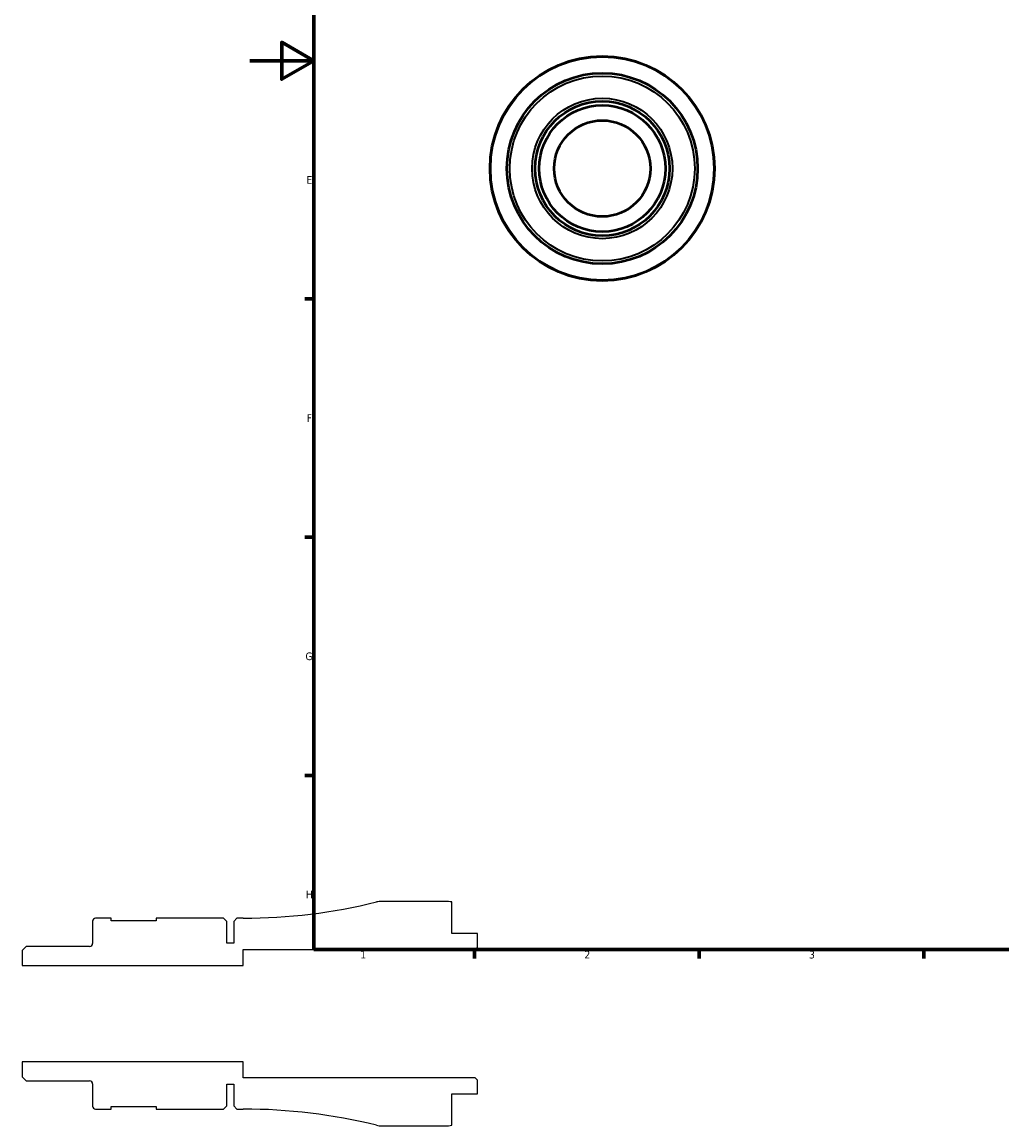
# Model space of a CAD drawing. Header units: millimetres. Extents: x -71 to 904, y -35 to 594.
# Tile 1 of 5: x -71 to 235, y -35 to 309. Entities that reach past the tile are written whole.
import ezdxf

# ---------------------------------------------------------------- set-up
doc = ezdxf.new("R2010")
doc.units = ezdxf.units.MM
for name, color, linetype, lineweight in [('Border (ANSI)', 7, 'Continuous', 70), ('Visible (ANSI)', 7, 'Continuous', 50), ('Visible Narrow (ANSI)', 7, 'Continuous', 35)]:
    doc.layers.add(name, color=color, linetype=linetype, lineweight=lineweight)
doc.styles.add('Note Text (ANSI)', font='tahoma.ttf')

# ---------------------------------------------------------------- blocks, each defined once
blk = doc.blocks.new('Borders Default Border')
at = {"layer": 'Border (ANSI)'}
for p, q in [((20, 222.75), (17.2, 222.75)), ((20, 148.5), (17.2, 148.5)), ((20, 74.25), (17.2, 74.25)), ((70.08, 20), (70.08, 17.2)), ((140.17, 20), (140.17, 17.2)), ((210.25, 20), (210.25, 17.2))]:
    blk.add_line(p, q, dxfattribs=at)
at = {"layer": 'Border (ANSI)', "flags": 128}
for points in [[(20, 20), (20, 574), (821, 574), (821, 20), (20, 20)], [(0, 297), (20, 297), (10, 302.77), (10, 291.23), (20, 297)]]:
    blk.add_lwpolyline(points, dxfattribs=at)
at = {"layer": 'Border (ANSI)', "color": 5, "true_color": 0x0000ff, "char_height": 2.4, "attachment_point": 7, "style": 'Note Text (ANSI)'}
for s, insert in [('E', (17.71, 258.68)), ('F', (17.78, 184.43)), ('G', (17.4, 110.13)), ('H', (17.53, 35.93)), ('1', (34.5, 17.2)), ('2', (104.4, 17.2)), ('3', (174.46, 17.15))]:
    blk.add_mtext(s, dxfattribs=dict(at, insert=insert))

msp = doc.modelspace()

# ---------------------------------------------------------------- linework, layer by layer
for p, q in [((60.9988, 35), (41.198, 35)), ((62.9988, 25), (62.9988, 34.798)), ((-49.0012, 28.825), (-49.0012, 21.88)), ((-43.1762, 29.75), (-48.0762, 29.75)), ((-43.1762, 28.95), (-43.1762, 29.75)), ((-29.1762, 28.95), (-43.1762, 28.95)), ((-8.1312, 29.75), (-29.1762, 29.75)), ((-29.1762, 29.75), (-29.1762, 28.95)), ((-7.1312, 28.75), (-8.1312, 29.75)), ((-7.1312, 22), (-7.1312, 28.75)), ((-4.0012, 29.75), (-5.0012, 28.75)), ((-5.0012, 28.75), (-5.0012, 22)), ((-2.0012, 29.75), (-4.0012, 29.75)), ((70.9988, 25), (62.9988, 25)), ((70.9988, 20.7), (70.9988, 25)), ((-69.7439, 20.955), (-71.0012, 19.6977)), ((-49.9262, 20.955), (-69.7439, 20.955)), ((-5.0012, 22), (-7.1312, 22)), ((70.2988, 20), (70.9988, 20.7)), ((-71.0012, 19.6977), (-71.0012, 15)), ((-2.0012, 15), (-2.0012, 20)), ((-2.0012, 20), (70.2988, 20)), ((-71.0012, 15), (-2.0012, 15)), ((-2.0012, -15), (-71.0012, -15)), ((-71.0012, -15), (-71.0012, -19.6977)), ((-2.0012, -20), (-2.0012, -15)), ((-71.0012, -19.6977), (-69.7439, -20.955)), ((70.2988, -20), (-2.0012, -20)), ((70.9988, -20.7), (70.2988, -20)), ((-69.7439, -20.955), (-49.9262, -20.955)), ((-49.0012, -21.88), (-49.0012, -28.825)), ((-7.1312, -28.75), (-7.1312, -22)), ((-7.1312, -22), (-5.0012, -22)), ((-5.0012, -22), (-5.0012, -28.75)), ((70.9988, -25), (70.9988, -20.7)), ((62.9988, -34.798), (62.9988, -25)), ((62.9988, -25), (70.9988, -25)), ((-48.0762, -29.75), (-43.1762, -29.75)), ((-43.1762, -29.75), (-43.1762, -28.95)), ((-43.1762, -28.95), (-29.1762, -28.95)), ((-29.1762, -28.95), (-29.1762, -29.75)), ((-29.1762, -29.75), (-8.1312, -29.75)), ((-8.1312, -29.75), (-7.1312, -28.75)), ((-5.0012, -28.75), (-4.0012, -29.75)), ((-4.0012, -29.75), (-2.0012, -29.75)), ((41.198, -35), (60.9988, -35))]:
    msp.add_line(p, q)
for centre, major_axis, start_param, end_param in [((-2.0012, 203.106), (-168.3098, -41.5226), 1.32892271, 1.57079633), ((41.198, 28), (-7, 0), 4.71238898, 4.9542626), ((60.9988, 25), (-9.798, 2), 4.71238898, 4.9137469), ((-48.0762, 28.825), (-0.925, 0), 4.71238898, 6.28318531), ((-49.9262, 21.88), (0, -0.925), 0, 1.57079633), ((-49.9262, -21.88), (0.925, 0), 0, 1.57079633), ((-48.0762, -28.825), (0, -0.925), 4.71238898, 6.28318531), ((-2.0012, -203.106), (173.356, 0), 1.32892271, 1.57079633), ((41.198, -28), (6.7962, -1.6767), 4.71238898, 4.9542626), ((60.9988, -25), (10, 0), 4.71238898, 4.9137469)]:
    msp.add_ellipse(centre, major_axis=major_axis, ratio=1, start_param=start_param, end_param=end_param)
at = {"layer": 'Visible (ANSI)'}
for radius in [35, 29.75, 20.955, 19.6977, 15]:
    msp.add_circle((109.9585, 263.4274), radius, dxfattribs=at)
at = {"layer": 'Visible Narrow (ANSI)'}
for radius in [34.7962, 28.825, 21.88]:
    msp.add_circle((109.9585, 263.4274), radius, dxfattribs=at)

# ---------------------------------------------------------------- block references
msp.add_blockref('Borders Default Border', (0, 0))

doc.saveas('drawing.dxf')
